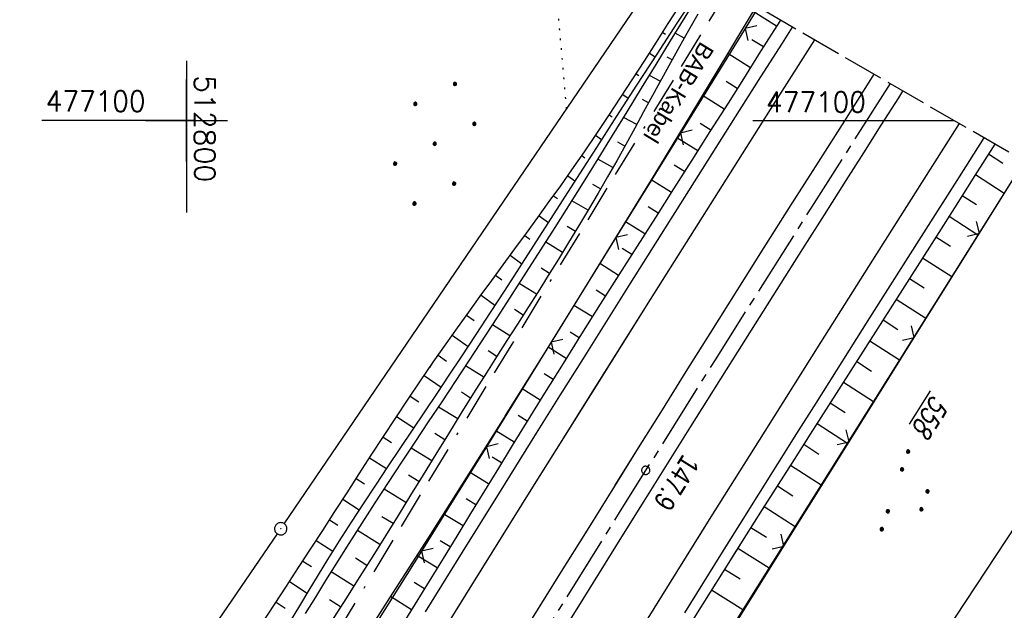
# Model space of a CAD drawing. Extents: x 512293 to 513004, y 476235 to 477180.
# Tile 23 of 25: x 512780 to 512900, y 477040 to 477112. Entities that reach past the tile are written whole.
import ezdxf
from ezdxf.enums import TextEntityAlignment as Align

# ---------------------------------------------------------------- set-up
doc = ezdxf.new("R2010")
doc.units = 0
doc.header["$LTSCALE"] = 10
doc.header["$MEASUREMENT"] = 0
for name, pattern in [('ACAD_ISO16W100', [73, 15, -6.5, 15, -6.5, 15, -7, 1, -7]), ('ACHSE', [5.5, 4, -0.5, 0.5, -0.5]), ('LT00', [0]), ('LT14', [0.6, 0.5, -0.1]), ('PUNKTX2_STR', [0.6, 0.1, -0.5])]:
    doc.linetypes.add(name, pattern=pattern)
doc.layers.get('0').update_dxf_attribs({"linetype": 'LT00'})
for name, color, linetype in [('-AX-020', 250, 'ACHSE'), ('-ST-20-1', 250, 'LT00'), ('BAB-KABEL', 220, 'ACAD_ISO16W100'), ('BAB-KABEL_TEXT', 221, 'Continuous'), ('DFK_AB_FLNR', 7, 'Continuous'), ('DFK_AB_L', 21, 'LT00'), ('DFK_AB_P', 7, 'LT00'), ('DFK_NUTZUNG', 250, 'LT00'), ('DFK_NUTZUNGSGRENZE', 70, 'PUNKTX2_STR'), ('V87_AFBR_BAB', 250, 'LT00'), ('V87_BOESCH', 250, 'LT00'), ('V87_BOSCHUNG', 250, 'LT00'), ('V87_LD_MARK', 250, 'LT00'), ('V87_RASTER', 250, 'LT00'), ('V87_ZAUN', 40, 'LT00'), ('V88_AFBR_BAB', 250, 'LT00'), ('V88_BOESCH', 250, 'LT00'), ('V88_BOSCHUNG', 250, 'LT00'), ('V88_LD_MARK', 250, 'LT00'), ('V88_RASTER', 250, 'LT00'), ('V88_ZAUN', 40, 'LT00')]:
    doc.layers.add(name, color=color, linetype=linetype)
doc.layers.add('-BLATT_88-RAND', color=7, linetype='LT14', plot=False)
doc.styles.add('Beschrift', font='ARIAL.TTF')
doc.styles.get("Standard").update_dxf_attribs({"font": 'romans.shx'})

# ---------------------------------------------------------------- blocks, each defined once
blk = doc.blocks.new('SYMB0003')
at = {"color": 0, "linetype": 'ByBlock'}
for p, q in [((-0.015712, 0), (0.010166, 0.012015)), ((0, -0.021257), (-0.015712, 0)), ((0.010166, 0.012015), (0, -0.021257))]:
    blk.add_line(p, q, dxfattribs=at)
for points in [[(-0.031395, 0.499013), (-0.093691, 0.491144), (-0.154509, 0.475528), (-0.21289, 0.452414), (-0.267913, 0.422164), (-0.318712, 0.385257), (-0.364484, 0.342274), (-0.404509, 0.293893), (-0.438154, 0.240877), (-0.464888, 0.184062), (-0.484292, 0.124345), (-0.496058, 0.062667), (-0.5, 0)], [(-0.5, 0), (-0.496058, -0.062667), (-0.484292, -0.124345), (-0.464888, -0.184062), (-0.438154, -0.240877), (-0.404509, -0.293893), (-0.364485, -0.342274), (-0.318712, -0.385257), (-0.267914, -0.422164), (-0.21289, -0.452414), (-0.154509, -0.475529), (-0.093691, -0.491144), (-0.031395, -0.499014), (0.031395, -0.499014)], [(0.5, 0), (0.496057, 0.062667), (0.484292, 0.124345), (0.464888, 0.184062), (0.438153, 0.240877), (0.404509, 0.293893), (0.364484, 0.342274), (0.318712, 0.385257), (0.267913, 0.422164), (0.21289, 0.452414), (0.154509, 0.475528), (0.093691, 0.491144), (0.031395, 0.499013), (-0.031395, 0.499013)], [(0.031395, -0.499014), (0.093691, -0.491144), (0.154509, -0.475529), (0.21289, -0.452414), (0.267914, -0.422164), (0.318712, -0.385257), (0.364485, -0.342274), (0.404509, -0.293893), (0.438154, -0.240877), (0.464889, -0.184062), (0.484292, -0.124345), (0.496058, -0.062667), (0.5, 0)]]:
    blk.add_lwpolyline(points, dxfattribs=at)
blk = doc.blocks.new('SYMB0002')
at = {"color": 0, "linetype": 'ByBlock'}
for points in [[(-0.031395, 0.499013), (-0.093691, 0.491144), (-0.154509, 0.475528), (-0.21289, 0.452414), (-0.267913, 0.422164), (-0.318712, 0.385257), (-0.364484, 0.342274), (-0.404509, 0.293893), (-0.438154, 0.240877), (-0.464888, 0.184062), (-0.484292, 0.124345), (-0.496058, 0.062667), (-0.5, 0)], [(-0.5, 0), (-0.496058, -0.062667), (-0.484292, -0.124345), (-0.464888, -0.184062), (-0.438154, -0.240877), (-0.404509, -0.293893), (-0.364485, -0.342274), (-0.318712, -0.385257), (-0.267914, -0.422164), (-0.21289, -0.452414), (-0.154509, -0.475529), (-0.093691, -0.491144), (-0.031395, -0.499014), (0.031395, -0.499014)], [(0.5, 0), (0.496057, 0.062667), (0.484292, 0.124345), (0.464888, 0.184062), (0.438153, 0.240877), (0.404509, 0.293893), (0.364484, 0.342274), (0.318712, 0.385257), (0.267913, 0.422164), (0.21289, 0.452414), (0.154509, 0.475528), (0.093691, 0.491144), (0.031395, 0.499013), (-0.031395, 0.499013)], [(0.031395, -0.499014), (0.093691, -0.491144), (0.154509, -0.475529), (0.21289, -0.452414), (0.267914, -0.422164), (0.318712, -0.385257), (0.364485, -0.342274), (0.404509, -0.293893), (0.438154, -0.240877), (0.464889, -0.184062), (0.484292, -0.124345), (0.496058, -0.062667), (0.5, 0)]]:
    blk.add_lwpolyline(points, dxfattribs=at)
blk = doc.blocks.new('SYMB0024')
at = {"color": 0, "linetype": 'ByBlock'}
for p, q in [((-0.5, 0.5), (0, 0)), ((0, 0), (0.5, 0.5))]:
    blk.add_line(p, q, dxfattribs=at)
blk = doc.blocks.new('Ackerland7')
at = {"layer": 'DFK_NUTZUNG', "color": 0, "linetype": 'ByBlock'}
for p, q in [((-4, 3.93), (-4, 3.67)), ((-3.95, 3.63), (-3.95, 3.97)), ((-3.9, 3.99), (-3.9, 3.61)), ((-3.85, 3.6), (-3.85, 4)), ((-3.8, 3.99), (-3.8, 3.61)), ((-3.75, 3.63), (-3.75, 3.97)), ((-3.7, 3.93), (-3.7, 3.67)), ((-3.65, 3.8), (-3.65, 3.8)), ((3.7, 3.93), (3.7, 3.67)), ((3.75, 3.63), (3.75, 3.97)), ((3.8, 3.99), (3.8, 3.61)), ((3.85, 3.6), (3.85, 4)), ((3.9, 3.99), (3.9, 3.61)), ((3.95, 3.63), (3.95, 3.97)), ((4, 3.93), (4, 3.67)), ((4.05, 3.8), (4.05, 3.8)), ((-7.85, 0.13), (-7.85, -0.13)), ((-7.8, -0.17), (-7.8, 0.17)), ((-7.75, 0.19), (-7.75, -0.19)), ((-7.7, -0.2), (-7.7, 0.2)), ((-7.65, 0.19), (-7.65, -0.19)), ((-7.6, -0.17), (-7.6, 0.17)), ((-7.55, 0.13), (-7.55, -0.13)), ((-7.5, 0), (-7.5, 0)), ((-0.15, 0.13), (-0.15, -0.13)), ((-0.1, -0.17), (-0.1, 0.17)), ((-0.05, 0.19), (-0.05, -0.19)), ((0, -0.2), (0, 0.2)), ((0.05, 0.19), (0.05, -0.19)), ((0.1, -0.17), (0.1, 0.17)), ((0.15, 0.13), (0.15, -0.13)), ((0.2, 0), (0.2, 0)), ((7.55, 0.13), (7.55, -0.13)), ((7.6, -0.17), (7.6, 0.17)), ((7.65, 0.19), (7.65, -0.19)), ((7.7, -0.2), (7.7, 0.2)), ((7.75, 0.19), (7.75, -0.19)), ((7.8, -0.17), (7.8, 0.17)), ((7.85, 0.13), (7.85, -0.13)), ((7.9, 0), (7.9, 0)), ((-3.85, -4), (-3.85, -3.6)), ((3.85, -4), (3.85, -3.6)), ((-4, -3.67), (-4, -3.93)), ((-3.95, -3.97), (-3.95, -3.63)), ((-3.9, -3.61), (-3.9, -3.99)), ((-3.8, -3.61), (-3.8, -3.99)), ((-3.75, -3.97), (-3.75, -3.63)), ((-3.7, -3.67), (-3.7, -3.93)), ((-3.65, -3.8), (-3.65, -3.8)), ((3.7, -3.67), (3.7, -3.93)), ((3.75, -3.97), (3.75, -3.63)), ((3.8, -3.61), (3.8, -3.99)), ((3.9, -3.61), (3.9, -3.99)), ((3.95, -3.97), (3.95, -3.63)), ((4, -3.67), (4, -3.93)), ((4.05, -3.8), (4.05, -3.8))]:
    blk.add_line(p, q, dxfattribs=at)
for points in [[(-3.65, 3.8), (-3.67, 3.89), (-3.73, 3.96), (-3.81, 3.99), (-3.89, 3.99), (-3.97, 3.96), (-4.03, 3.89), (-4.05, 3.8), (-4.03, 3.71), (-3.97, 3.64), (-3.89, 3.6), (-3.81, 3.6), (-3.73, 3.64), (-3.67, 3.71), (-3.65, 3.8)], [(4.05, 3.8), (4.03, 3.89), (3.97, 3.96), (3.89, 3.99), (3.81, 3.99), (3.73, 3.96), (3.67, 3.89), (3.65, 3.8), (3.67, 3.71), (3.73, 3.64), (3.81, 3.61), (3.89, 3.61), (3.97, 3.64), (4.03, 3.71), (4.05, 3.8)], [(-7.5, 0), (-7.52, 0.09), (-7.58, 0.16), (-7.66, 0.19), (-7.74, 0.19), (-7.82, 0.16), (-7.88, 0.09), (-7.9, 0)], [(0.2, 0), (0.18, 0.09), (0.12, 0.16), (0.04, 0.19), (-0.04, 0.19), (-0.12, 0.16), (-0.18, 0.09), (-0.2, 0)], [(-0.2, 0), (-0.18, -0.09), (-0.12, -0.16), (-0.04, -0.19), (0.04, -0.19), (0.12, -0.16), (0.18, -0.09), (0.2, 0)], [(7.9, 0), (7.88, 0.09), (7.82, 0.16), (7.74, 0.19), (7.66, 0.19), (7.58, 0.16), (7.52, 0.09), (7.5, 0)], [(7.5, 0), (7.52, -0.09), (7.58, -0.16), (7.66, -0.19), (7.74, -0.19), (7.82, -0.16), (7.88, -0.09), (7.9, 0)], [(-7.9, 0), (-7.88, -0.09), (-7.82, -0.16), (-7.74, -0.19), (-7.66, -0.19), (-7.58, -0.16), (-7.52, -0.09), (-7.5, 0)], [(-3.65, -3.8), (-3.67, -3.71), (-3.73, -3.64), (-3.81, -3.61), (-3.89, -3.61), (-3.97, -3.64), (-4.03, -3.71), (-4.05, -3.8), (-4.03, -3.89), (-3.97, -3.96), (-3.89, -3.99), (-3.81, -3.99), (-3.73, -3.96), (-3.67, -3.89), (-3.65, -3.8)], [(4.05, -3.8), (4.03, -3.71), (3.97, -3.64), (3.89, -3.61), (3.81, -3.61), (3.73, -3.64), (3.67, -3.71), (3.65, -3.8), (3.67, -3.89), (3.73, -3.96), (3.81, -3.99), (3.89, -3.99), (3.97, -3.96), (4.03, -3.89), (4.05, -3.8)]]:
    blk.add_lwpolyline(points, dxfattribs=at)
blk = doc.blocks.new('SYMB7111')
at = {"color": 0, "linetype": 'ByBlock'}
for p, q in [((-0.13, 0.202919), (-0.13, 0.177081)), ((-0.125, 0.172895), (-0.125, 0.207105)), ((-0.12, 0.209164), (-0.12, 0.170836)), ((-0.115, 0.170204), (-0.115, 0.209796)), ((-0.11, 0.209164), (-0.11, 0.170836)), ((-0.105, 0.172895), (-0.105, 0.207105)), ((-0.1, 0.202919), (-0.1, 0.177081)), ((-0.095, 0.189874), (-0.095, 0.190146)), ((0.1, 0.202919), (0.1, 0.177081)), ((0.105, 0.172895), (0.105, 0.207105)), ((0.11, 0.209164), (0.11, 0.170836)), ((0.115, 0.170204), (0.115, 0.209796)), ((0.12, 0.209164), (0.12, 0.170836)), ((0.125, 0.172895), (0.125, 0.207105)), ((0.13, 0.202919), (0.13, 0.177081)), ((0.135, 0.189874), (0.135, 0.190146)), ((-0.515, -0.177081), (-0.515, -0.202919)), ((-0.51, -0.207105), (-0.51, -0.172895)), ((-0.505, -0.170836), (-0.505, -0.209164)), ((-0.5, -0.209796), (-0.5, -0.170204)), ((-0.495, -0.170836), (-0.495, -0.209164)), ((-0.49, -0.207105), (-0.49, -0.172895)), ((-0.485, -0.177081), (-0.485, -0.202919)), ((-0.48, -0.190126), (-0.48, -0.189854)), ((-0.285, -0.177081), (-0.285, -0.202919)), ((-0.28, -0.207105), (-0.28, -0.172895)), ((-0.275, -0.170836), (-0.275, -0.209164)), ((-0.27, -0.209796), (-0.27, -0.170204)), ((-0.265, -0.170836), (-0.265, -0.209164)), ((-0.26, -0.207105), (-0.26, -0.172895)), ((-0.255, -0.177081), (-0.255, -0.202919)), ((-0.25, -0.190126), (-0.25, -0.189854)), ((0.255, -0.177081), (0.255, -0.202919)), ((0.26, -0.207105), (0.26, -0.172895)), ((0.265, -0.170836), (0.265, -0.209164)), ((0.27, -0.209796), (0.27, -0.170204)), ((0.275, -0.170836), (0.275, -0.209164)), ((0.28, -0.207105), (0.28, -0.172895)), ((0.285, -0.177081), (0.285, -0.202919)), ((0.29, -0.190126), (0.29, -0.189854)), ((0.485, -0.177081), (0.485, -0.202919)), ((0.49, -0.207105), (0.49, -0.172895)), ((0.495, -0.170836), (0.495, -0.209164)), ((0.5, -0.209796), (0.5, -0.170204)), ((0.505, -0.170836), (0.505, -0.209164)), ((0.51, -0.207105), (0.51, -0.172895)), ((0.515, -0.177081), (0.515, -0.202919)), ((0.52, -0.190126), (0.52, -0.189854))]:
    blk.add_line(p, q, dxfattribs=at)
for points in [[(-0.095, 0.19), (-0.096981, 0.198678), (-0.10253, 0.205637), (-0.11055, 0.209499), (-0.11945, 0.209499), (-0.12747, 0.205637), (-0.133019, 0.198678), (-0.135, 0.19), (-0.133019, 0.181322), (-0.12747, 0.174363), (-0.11945, 0.170501), (-0.11055, 0.170501), (-0.10253, 0.174363), (-0.096981, 0.181322), (-0.095, 0.19)], [(0.135, 0.19), (0.133019, 0.198678), (0.12747, 0.205637), (0.11945, 0.209499), (0.11055, 0.209499), (0.10253, 0.205637), (0.096981, 0.198678), (0.095, 0.19), (0.096981, 0.181322), (0.10253, 0.174363), (0.11055, 0.170501), (0.11945, 0.170501), (0.12747, 0.174363), (0.133019, 0.181322), (0.135, 0.19)], [(-0.48, -0.19), (-0.481981, -0.181322), (-0.48753, -0.174363), (-0.49555, -0.170501), (-0.50445, -0.170501), (-0.51247, -0.174363), (-0.518019, -0.181322), (-0.52, -0.19), (-0.518019, -0.198678), (-0.51247, -0.205637), (-0.50445, -0.209499), (-0.49555, -0.209499), (-0.48753, -0.205637), (-0.481981, -0.198678), (-0.48, -0.19)], [(-0.25, -0.19), (-0.251981, -0.181322), (-0.25753, -0.174363), (-0.26555, -0.170501), (-0.27445, -0.170501), (-0.28247, -0.174363), (-0.288019, -0.181322), (-0.29, -0.19), (-0.288019, -0.198678), (-0.28247, -0.205637), (-0.27445, -0.209499), (-0.26555, -0.209499), (-0.25753, -0.205637), (-0.251981, -0.198678), (-0.25, -0.19)], [(0.29, -0.19), (0.288019, -0.181322), (0.28247, -0.174363), (0.27445, -0.170501), (0.26555, -0.170501), (0.25753, -0.174363), (0.251981, -0.181322), (0.25, -0.19), (0.251981, -0.198678), (0.25753, -0.205637), (0.26555, -0.209499), (0.27445, -0.209499), (0.28247, -0.205637), (0.288019, -0.198678), (0.29, -0.19)], [(0.52, -0.19), (0.518019, -0.181322), (0.51247, -0.174363), (0.50445, -0.170501), (0.49555, -0.170501), (0.48753, -0.174363), (0.481981, -0.181322), (0.48, -0.19), (0.481981, -0.198678), (0.48753, -0.205637), (0.49555, -0.209499), (0.50445, -0.209499), (0.51247, -0.205637), (0.518019, -0.198678), (0.52, -0.19)]]:
    blk.add_lwpolyline(points, dxfattribs=at)

msp = doc.modelspace()

# ---------------------------------------------------------------- linework, layer by layer
at = {"layer": '-AX-020', "ltscale": 0.2, "flags": 128}
msp.add_lwpolyline([(512885.85, 477104.51), (512876.28, 477089.44), (512864.58, 477070.92), (512852.94, 477052.36), (512841.35, 477033.77), (512829.82, 477015.15), (512818.35, 476996.49), (512806.94, 476977.79), (512795.6, 476959.05), (512789.64, 476949.14), (512778.41, 476930.34), (512767.24, 476911.5), (512756.13, 476892.61), (512745.1, 476873.69), (512734.14, 476854.72), (512723.25, 476835.72), (512712.42, 476816.68), (512701.67, 476797.59), (512690.98, 476778.47), (512680.37, 476759.31), (512669.82, 476740.11), (512659.35, 476720.87), (512648.95, 476701.6), (512638.61, 476682.28), (512628.35, 476662.93), (512618.16, 476643.54), (512608.04, 476624.11), (512597.99, 476604.65), (512588.01, 476585.15), (512578.1, 476565.61), (512568.26, 476546.04), (512558.5, 476526.43), (512548.8, 476506.79), (512539.18, 476487.11), (512529.63, 476467.4), (512520.15, 476447.65), (512510.75, 476427.87), (512501.42, 476408.05), (512492.16, 476388.2), (512482.97, 476368.31), (512473.85, 476348.4), (512464.81, 476328.44), (512455.84, 476308.46), (512447.42, 476289.52)], dxfattribs=at)
at = {"layer": '-BLATT_88-RAND'}
msp.add_lwpolyline([(512755.75, 477179.71), (512292.82, 476378.88), (512541.3, 476235.25), (513004.22, 477036.08), (512755.75, 477179.71)], dxfattribs=at)
at = {"layer": 'BAB-KABEL', "ltscale": 0.03, "flags": 128}
msp.add_lwpolyline([(512866.07, 477115.94), (512858.34, 477103.22), (512837.39, 477068.95), (512811.45, 477026.06), (512784.2, 476983.9), (512756.65, 476941.56), (512731.12, 476898.63), (512706.39, 476854.96), (512681.95, 476811.1), (512658.87, 476770.39), (512633.74, 476723.05), (512609.82, 476678.97), (512586.03, 476634.72), (512574.46, 476609.04), (512565.77, 476584.24), (512545.21, 476542.92), (512523.45, 476497.74), (512501.77, 476452.47), (512480.25, 476407.17), (512458.85, 476361.79), (512438.56, 476315.94), (512431.02, 476299)], dxfattribs=at)
at = {"layer": 'DFK_AB_L'}
for p, q in [((512811.93, 477050.8), (512859.03, 477120.01)), ((512922.64, 477083.24), (512874.04, 477009.4)), ((512811.09, 477049.56), (512769.92, 476989.48))]:
    msp.add_line(p, q, dxfattribs=at)
at = {"layer": 'DFK_NUTZUNGSGRENZE', "ltscale": 0.2}
msp.add_line((512846.39, 477101.44), (512844.02, 477128.69), dxfattribs=at)
at = {"layer": 'V87_AFBR_BAB'}
for points in [[(512842.61, 477061.65), (512842.73, 477061.83), (512845.58, 477066.39), (512848.43, 477070.95), (512851.28, 477075.51), (512854.14, 477080.06), (512857.46, 477085.36), (512860.8, 477090.64), (512864.14, 477095.93), (512867.49, 477101.21), (512870.1, 477105.32), (512872.72, 477109.43), (512873.96, 477111.38)], [(512883.89, 477105.64), (512883.48, 477105), (512880.28, 477099.96), (512877.07, 477094.93), (512873.76, 477089.7), (512870.45, 477084.48), (512867.15, 477079.24), (512863.86, 477074.01), (512860.94, 477069.36), (512858.03, 477064.7), (512855.13, 477060.04), (512852.29, 477055.49)], [(512855.7, 477053.32), (512855.85, 477053.55), (512861.56, 477062.67), (512867.29, 477071.78), (512869.93, 477075.96), (512872.58, 477080.14), (512875.22, 477084.32), (512877.87, 477088.49), (512880.51, 477092.67), (512882.65, 477096.04), (512884.78, 477099.41), (512886.91, 477102.78), (512887.43, 477103.59)], [(512897.31, 477097.88), (512894.28, 477093.12), (512889.94, 477086.3), (512883.36, 477075.9), (512876.78, 477065.5), (512874.45, 477061.8), (512872.13, 477058.11), (512869.81, 477054.41), (512867.49, 477050.71), (512865.3, 477047.21)]]:
    msp.add_lwpolyline(points, dxfattribs=at)
at = {"layer": 'V87_BOESCH'}
for points in [[(512863.47, 477117.44), (512862.31, 477115.65), (512859.85, 477111.87), (512857.39, 477108.08), (512854.93, 477104.3), (512852.48, 477100.51), (512850.03, 477096.72), (512847.59, 477092.92), (512845.84, 477090.2), (512844.09, 477087.47), (512842.35, 477084.75), (512840.6, 477082.02), (512838.84, 477079.3), (512837.08, 477076.58), (512835.31, 477073.87), (512833.53, 477071.17), (512832.04, 477068.93), (512831.78, 477068.54)], [(512832.69, 477067.96), (512832.82, 477068.15), (512834.45, 477070.62), (512837.99, 477076.04), (512841.5, 477081.49), (512844.98, 477086.95), (512848.43, 477092.44), (512850.22, 477095.31), (512852, 477098.18), (512853.77, 477101.06), (512855.54, 477103.95), (512857.31, 477106.83), (512859.08, 477109.72), (512860.84, 477112.6), (512862.61, 477115.49), (512863.72, 477117.3)], [(512829.69, 477069.87), (512830.12, 477070.51), (512831.68, 477072.74), (512833.06, 477074.69), (512834.45, 477076.62), (512835.85, 477078.55), (512837.25, 477080.48), (512838.66, 477082.4), (512840.07, 477084.32), (512841.48, 477086.24), (512842.89, 477088.17), (512844.28, 477090.1), (512845.67, 477092.04), (512847.04, 477093.99), (512848.56, 477096.18), (512850.06, 477098.39), (512851.54, 477100.61), (512853.01, 477102.84), (512854.47, 477105.08), (512855.92, 477107.32), (512857.36, 477109.57), (512858.8, 477111.82), (512860.25, 477114.07)], [(512869.52, 477113.94), (512866.03, 477108.14), (512861.54, 477100.71), (512857.03, 477093.29), (512852.49, 477085.88), (512847.94, 477078.49), (512843.36, 477071.11), (512838.91, 477064)], [(512862.4, 477112.96), (512861.27, 477110.99), (512860.16, 477109.02), (512859.06, 477107.03), (512857.96, 477105.04), (512856.87, 477103.05), (512855.79, 477101.05), (512854.7, 477099.06), (512853.6, 477097.07), (512852.5, 477095.09), (512851.38, 477093.11), (512850.25, 477091.14), (512849.06, 477089.12), (512847.85, 477087.1), (512846.63, 477085.09), (512845.4, 477083.09), (512844.15, 477081.1), (512842.9, 477079.11), (512841.64, 477077.12), (512840.38, 477075.14), (512839.11, 477073.16), (512837.85, 477071.17), (512836.6, 477069.19), (512835.04, 477066.71), (512834.93, 477066.54)], [(512872.47, 477112.24), (512871.68, 477110.99), (512869.82, 477108.04), (512867.96, 477105.08), (512866.1, 477102.13), (512863.88, 477098.64), (512861.67, 477095.14), (512859.44, 477091.65), (512857.22, 477088.16), (512855, 477084.67), (512852.78, 477081.18), (512850.5, 477077.57), (512848.22, 477073.96), (512845.95, 477070.34), (512843.69, 477066.72), (512841.44, 477063.09), (512841.13, 477062.59)], [(512898.63, 477097.12), (512896.19, 477093.27), (512893.7, 477089.35), (512891.22, 477085.43), (512887.93, 477080.26), (512884.64, 477075.09), (512881.35, 477069.93), (512878.05, 477064.77), (512876.1, 477061.71), (512874.15, 477058.65), (512872.2, 477055.59), (512870.25, 477052.52), (512868.31, 477049.46), (512866.44, 477046.49)], [(512902.21, 477095.05), (512870.25, 477044.06)]]:
    msp.add_lwpolyline(points, dxfattribs=at)
at = {"layer": 'V87_BOSCHUNG'}
for p, q in [((512872.01, 477111.51), (512869.14, 477113.31)), ((512858.11, 477110.74), (512858.47, 477110.51)), ((512860.72, 477110.02), (512859.64, 477110.63)), ((512870.41, 477108.97), (512869, 477109.85)), ((512856.49, 477108.21), (512857.18, 477107.77)), ((512859.26, 477107.41), (512858.66, 477107.74)), ((512868.81, 477106.43), (512866.05, 477108.17)), ((512854.87, 477105.7), (512855.21, 477105.48)), ((512857.82, 477104.78), (512856.49, 477105.5)), ((512867.21, 477103.89), (512865.86, 477104.74)), ((512853.23, 477103.18), (512853.92, 477102.73)), ((512865.61, 477101.36), (512862.95, 477103.03)), ((512856.38, 477102.15), (512855.65, 477102.54)), ((512851.59, 477100.68), (512851.94, 477100.45)), ((512854.94, 477099.51), (512853.35, 477100.38)), ((512864, 477098.82), (512862.7, 477099.64)), ((512849.92, 477098.19), (512850.66, 477097.69)), ((512853.49, 477096.88), (512852.64, 477097.35)), ((512862.39, 477096.29), (512859.84, 477097.9)), ((512848.24, 477095.71), (512848.63, 477095.44)), ((512897.87, 477095.92), (512899.61, 477094.8)), ((512852.03, 477094.25), (512850.2, 477095.28)), ((512860.78, 477093.76), (512859.53, 477094.55)), ((512896.26, 477093.39), (512899.76, 477091.14)), ((512846.53, 477093.25), (512847.4, 477092.64)), ((512850.54, 477091.64), (512849.58, 477092.19)), ((512859.17, 477091.23), (512856.71, 477092.77)), ((512844.79, 477090.81), (512845.29, 477090.46)), ((512849.01, 477089.04), (512847.04, 477090.21)), ((512894.66, 477090.85), (512896.41, 477089.73)), ((512857.56, 477088.7), (512856.36, 477089.45)), ((512843.04, 477088.38), (512844.16, 477087.57)), ((512855.95, 477086.16), (512853.58, 477087.65)), ((512893.05, 477088.32), (512896.58, 477086.06)), ((512847.47, 477086.46), (512846.45, 477087.07)), ((512841.28, 477085.96), (512841.9, 477085.5)), ((512845.89, 477083.89), (512843.84, 477085.16)), ((512891.44, 477085.79), (512893.21, 477084.65)), ((512854.34, 477083.63), (512853.18, 477084.37)), ((512839.51, 477083.55), (512840.91, 477082.5)), ((512852.73, 477081.1), (512850.44, 477082.54)), ((512889.83, 477083.25), (512893.39, 477080.97)), ((512844.3, 477081.34), (512843.27, 477081.99)), ((512837.73, 477081.12), (512838.5, 477080.55)), ((512842.7, 477078.8), (512840.62, 477080.11)), ((512888.22, 477080.72), (512890.01, 477079.58)), ((512851.13, 477078.57), (512850, 477079.28)), ((512835.95, 477078.7), (512837.65, 477077.46)), ((512886.61, 477078.19), (512890.2, 477075.89)), ((512841.09, 477076.26), (512840.04, 477076.93)), ((512849.53, 477076.03), (512847.29, 477077.44)), ((512834.19, 477076.26), (512835.1, 477075.61)), ((512885, 477075.66), (512886.81, 477074.5)), ((512839.48, 477073.73), (512837.36, 477075.07)), ((512847.93, 477073.49), (512846.82, 477074.19)), ((512832.44, 477073.82), (512834.37, 477072.44)), ((512883.39, 477073.13), (512887.01, 477070.8)), ((512837.87, 477071.2), (512836.8, 477071.88)), ((512846.33, 477070.95), (512844.12, 477072.34)), ((512830.71, 477071.35), (512831.72, 477070.65)), ((512881.78, 477070.6), (512883.6, 477069.43)), ((512836.27, 477068.66), (512834.07, 477070.05)), ((512844.74, 477068.41), (512843.64, 477069.1)), ((512880.16, 477068.07), (512883.83, 477065.72)), ((512843.16, 477065.86), (512840.95, 477067.25)), ((512878.55, 477065.54), (512880.39, 477064.36)), ((512841.58, 477063.32), (512840.47, 477064.01)), ((512876.94, 477063.02), (512880.64, 477060.64)), ((512875.32, 477060.49), (512877.18, 477059.29)), ((512873.71, 477057.96), (512877.45, 477055.55)), ((512872.1, 477055.43), (512873.98, 477054.22)), ((512870.48, 477052.89), (512874.27, 477050.48)), ((512868.87, 477050.35), (512870.78, 477049.14)), ((512867.26, 477047.8), (512871.09, 477045.41))]:
    msp.add_line(p, q, dxfattribs=at)
at = {"layer": 'V87_LD_MARK'}
for points in [[(512845.22, 477059.99), (512849.33, 477066.55), (512856.62, 477078.15), (512863.93, 477089.75), (512871.26, 477101.33), (512876.66, 477109.82)], [(512894.3, 477099.62), (512891.04, 477094.49), (512884.2, 477083.71), (512877.38, 477072.92), (512870.58, 477062.11), (512863.8, 477051.3), (512862.4, 477049.06)]]:
    msp.add_lwpolyline(points, dxfattribs=at)
at = {"layer": 'V87_RASTER'}
for p, q in [((512800, 477107.27), (512800, 477088.77)), ((512800.85, 477100), (512782.35, 477100))]:
    msp.add_line(p, q, dxfattribs=at)
at = {"layer": 'V87_ZAUN'}
for p, q in [((512869.76, 477113.81), (512868.16, 477111.22)), ((512868.16, 477111.22), (512860.28, 477098.46)), ((512860.28, 477098.46), (512852.39, 477085.7)), ((512896.75, 477086.23), (512902.24, 477095.03)), ((512888.8, 477073.51), (512896.75, 477086.23)), ((512852.39, 477085.7), (512844.5, 477072.95)), ((512844.5, 477072.95), (512838.95, 477063.98)), ((512880.85, 477060.79), (512888.8, 477073.51)), ((512872.9, 477048.07), (512880.85, 477060.79)), ((512870.35, 477044), (512872.9, 477048.07))]:
    msp.add_line(p, q, dxfattribs=at)
at = {"layer": 'V88_AFBR_BAB'}
for points in [[(512829.17, 477040.05), (512833.68, 477047.32), (512838.2, 477054.58), (512842.73, 477061.83), (512845.58, 477066.39), (512848.43, 477070.95), (512851.28, 477075.51), (512854.14, 477080.06), (512857.46, 477085.36), (512860.8, 477090.64), (512864.14, 477095.93), (512867.49, 477101.21), (512870.1, 477105.32), (512872.72, 477109.43), (512873.96, 477111.38)], [(512883.89, 477105.64), (512883.48, 477105), (512880.28, 477099.96), (512877.07, 477094.93), (512873.76, 477089.7), (512870.45, 477084.48), (512867.15, 477079.24), (512863.86, 477074.01), (512860.94, 477069.36), (512858.03, 477064.7), (512855.13, 477060.04), (512852.22, 477055.39), (512848.88, 477050.02), (512845.54, 477044.65), (512842.2, 477039.28)], [(512844.96, 477036.05), (512847.68, 477040.43), (512850.4, 477044.8), (512853.12, 477049.18), (512855.85, 477053.55), (512861.56, 477062.67), (512867.29, 477071.78), (512869.93, 477075.96), (512872.58, 477080.14), (512875.22, 477084.32), (512877.87, 477088.49), (512880.51, 477092.67), (512882.65, 477096.04), (512884.78, 477099.41), (512886.91, 477102.78), (512887.43, 477103.59)], [(512897.31, 477097.88), (512894.28, 477093.12), (512889.94, 477086.3), (512883.36, 477075.9), (512876.78, 477065.5), (512874.45, 477061.8), (512872.13, 477058.11), (512869.81, 477054.41), (512867.49, 477050.71), (512865.17, 477047.01), (512862.97, 477043.46), (512860.76, 477039.92)]]:
    msp.add_lwpolyline(points, dxfattribs=at)
at = {"layer": 'V88_BOESCH'}
for points in [[(512862.31, 477115.65), (512859.85, 477111.87), (512857.39, 477108.08), (512854.93, 477104.3), (512852.48, 477100.51), (512850.03, 477096.72), (512847.59, 477092.92), (512845.84, 477090.2), (512844.09, 477087.47), (512842.35, 477084.75), (512840.6, 477082.02), (512838.84, 477079.3), (512837.08, 477076.58), (512835.31, 477073.87), (512833.53, 477071.17), (512832.04, 477068.93), (512830.54, 477066.69), (512829.04, 477064.45), (512827.54, 477062.21), (512826.04, 477059.97), (512824.55, 477057.73), (512823.06, 477055.49), (512821.58, 477053.23), (512820.11, 477050.97), (512818.66, 477048.7), (512817.22, 477046.42), (512816.07, 477044.55), (512814.93, 477042.68), (512813.8, 477040.8), (512812.67, 477038.92)], [(512809.29, 477038.7), (512810.76, 477040.94), (512812.22, 477043.19), (512813.69, 477045.44), (512815.15, 477047.69), (512816.64, 477049.98), (512818.12, 477052.28), (512819.6, 477054.57), (512821.08, 477056.87), (512822.56, 477059.16), (512824.05, 477061.44), (512825.55, 477063.72), (512827.06, 477065.99), (512828.58, 477068.25), (512830.12, 477070.51), (512831.68, 477072.74), (512833.06, 477074.69), (512834.45, 477076.62), (512835.85, 477078.55), (512837.25, 477080.48), (512838.66, 477082.4), (512840.07, 477084.32), (512841.48, 477086.24), (512842.89, 477088.17), (512844.28, 477090.1), (512845.67, 477092.04), (512847.04, 477093.99), (512848.56, 477096.18), (512850.06, 477098.39), (512851.54, 477100.61), (512853.01, 477102.84), (512854.47, 477105.08), (512855.92, 477107.32), (512857.36, 477109.57), (512858.8, 477111.82), (512860.25, 477114.07)], [(512869.52, 477113.94), (512866.03, 477108.14), (512861.54, 477100.71), (512857.03, 477093.29), (512852.49, 477085.88), (512847.94, 477078.49), (512843.36, 477071.11), (512838.76, 477063.75), (512834.13, 477056.4), (512829.48, 477049.07), (512824.8, 477041.75), (512822.22, 477037.74)], [(512814.55, 477039.83), (512815.78, 477041.85), (512817.02, 477043.86), (512818.27, 477045.87), (512819.85, 477048.38), (512821.44, 477050.87), (512823.05, 477053.35), (512824.67, 477055.83), (512826.29, 477058.3), (512827.92, 477060.76), (512829.55, 477063.23), (512831.19, 477065.69), (512832.82, 477068.15), (512834.45, 477070.62), (512837.99, 477076.04), (512841.5, 477081.49), (512844.98, 477086.95), (512848.43, 477092.44), (512850.22, 477095.31), (512852, 477098.18), (512853.77, 477101.06), (512855.54, 477103.95), (512857.31, 477106.83), (512859.08, 477109.72), (512860.84, 477112.6)], [(512862.4, 477112.96), (512861.27, 477110.99), (512860.16, 477109.02), (512859.06, 477107.03), (512857.96, 477105.04), (512856.87, 477103.05), (512855.79, 477101.05), (512854.7, 477099.06), (512853.6, 477097.07), (512852.5, 477095.09), (512851.38, 477093.11), (512850.25, 477091.14), (512849.06, 477089.12), (512847.85, 477087.1), (512846.63, 477085.09), (512845.4, 477083.09), (512844.15, 477081.1), (512842.9, 477079.11), (512841.64, 477077.12), (512840.38, 477075.14), (512839.11, 477073.16), (512837.85, 477071.17), (512836.6, 477069.19), (512835.04, 477066.71), (512833.5, 477064.23), (512831.96, 477061.75), (512830.42, 477059.27), (512828.89, 477056.78), (512827.36, 477054.29), (512825.82, 477051.81), (512824.28, 477049.33), (512822.73, 477046.85), (512821.18, 477044.38), (512819.44, 477041.63), (512817.69, 477038.9)], [(512872.47, 477112.24), (512871.68, 477110.99), (512869.82, 477108.04), (512867.96, 477105.08), (512866.1, 477102.13), (512863.88, 477098.64), (512861.67, 477095.14), (512859.44, 477091.65), (512857.22, 477088.16), (512855, 477084.67), (512852.78, 477081.18), (512850.5, 477077.57), (512848.22, 477073.96), (512845.95, 477070.34), (512843.69, 477066.72), (512841.44, 477063.09), (512839.75, 477060.34), (512838.06, 477057.58), (512836.37, 477054.82), (512834.68, 477052.06), (512833, 477049.3), (512831.31, 477046.54), (512829.61, 477043.78), (512827.91, 477041.03), (512825.99, 477037.94)], [(512898.63, 477097.12), (512896.19, 477093.27), (512893.71, 477089.35), (512891.22, 477085.43), (512887.93, 477080.26), (512884.64, 477075.09), (512881.35, 477069.93), (512878.05, 477064.77), (512876.1, 477061.71), (512874.15, 477058.65), (512872.2, 477055.59), (512870.25, 477052.52), (512868.31, 477049.46), (512866.37, 477046.39), (512863.02, 477041.04), (512859.69, 477035.69)], [(512902.21, 477095.05), (512859.72, 477027.28), (512844.02, 477000.86), (512831.42, 476981.36), (512819.24, 476961.46), (512813.9, 476951), (512808.11, 476940.6), (512801.4, 476926.91), (512787.9, 476904.08), (512773.83, 476880.94), (512759.77, 476857.27), (512746.18, 476833.37), (512733.07, 476811.25), (512719.73, 476786.67), (512705.86, 476762.15)]]:
    msp.add_lwpolyline(points, dxfattribs=at)
at = {"layer": 'V88_BOSCHUNG'}
for p, q in [((512872.01, 477111.51), (512869.14, 477113.31)), ((512858.11, 477110.74), (512858.47, 477110.51)), ((512860.72, 477110.02), (512859.64, 477110.63)), ((512870.41, 477108.97), (512869, 477109.85)), ((512856.49, 477108.21), (512857.18, 477107.77)), ((512859.26, 477107.41), (512858.66, 477107.74)), ((512868.81, 477106.43), (512866.05, 477108.17)), ((512854.87, 477105.7), (512855.21, 477105.48)), ((512857.82, 477104.78), (512856.49, 477105.5)), ((512867.21, 477103.89), (512865.86, 477104.74)), ((512853.23, 477103.18), (512853.92, 477102.73)), ((512865.61, 477101.36), (512862.95, 477103.03)), ((512856.38, 477102.15), (512855.65, 477102.54)), ((512851.59, 477100.68), (512851.94, 477100.45)), ((512854.94, 477099.51), (512853.35, 477100.38)), ((512864, 477098.82), (512862.7, 477099.64)), ((512849.92, 477098.19), (512850.66, 477097.69)), ((512853.49, 477096.88), (512852.64, 477097.35)), ((512862.39, 477096.29), (512859.84, 477097.9)), ((512848.24, 477095.71), (512848.63, 477095.44)), ((512897.87, 477095.92), (512899.61, 477094.8)), ((512852.03, 477094.25), (512850.2, 477095.28)), ((512860.78, 477093.76), (512859.53, 477094.55)), ((512896.26, 477093.39), (512899.76, 477091.14)), ((512846.53, 477093.25), (512847.4, 477092.64)), ((512850.54, 477091.64), (512849.58, 477092.19)), ((512859.17, 477091.23), (512856.71, 477092.77)), ((512844.79, 477090.81), (512845.29, 477090.46)), ((512849.01, 477089.04), (512847.04, 477090.21)), ((512894.66, 477090.85), (512896.41, 477089.73)), ((512857.56, 477088.7), (512856.36, 477089.45)), ((512843.04, 477088.38), (512844.16, 477087.57)), ((512855.95, 477086.16), (512853.58, 477087.65)), ((512893.05, 477088.32), (512896.58, 477086.06)), ((512847.47, 477086.46), (512846.45, 477087.07)), ((512841.28, 477085.96), (512841.9, 477085.5)), ((512845.89, 477083.89), (512843.84, 477085.16)), ((512891.44, 477085.79), (512893.21, 477084.65)), ((512854.34, 477083.63), (512853.18, 477084.37)), ((512839.51, 477083.55), (512840.91, 477082.5)), ((512852.73, 477081.1), (512850.44, 477082.54)), ((512889.83, 477083.25), (512893.39, 477080.97)), ((512844.3, 477081.34), (512843.27, 477081.99)), ((512837.73, 477081.12), (512838.5, 477080.55)), ((512842.7, 477078.8), (512840.62, 477080.11)), ((512888.22, 477080.72), (512890.01, 477079.58)), ((512851.13, 477078.57), (512850, 477079.28)), ((512835.95, 477078.7), (512837.65, 477077.46)), ((512886.61, 477078.19), (512890.2, 477075.89)), ((512841.09, 477076.26), (512840.04, 477076.93)), ((512849.53, 477076.03), (512847.29, 477077.44)), ((512834.19, 477076.26), (512835.1, 477075.61)), ((512885, 477075.66), (512886.81, 477074.5)), ((512839.48, 477073.73), (512837.36, 477075.07)), ((512847.93, 477073.49), (512846.82, 477074.19)), ((512832.44, 477073.82), (512834.37, 477072.44)), ((512883.39, 477073.13), (512887.01, 477070.8)), ((512837.87, 477071.2), (512836.8, 477071.88)), ((512846.33, 477070.95), (512844.12, 477072.34)), ((512830.71, 477071.35), (512831.72, 477070.65)), ((512881.78, 477070.6), (512883.6, 477069.43)), ((512836.27, 477068.66), (512834.07, 477070.05)), ((512829, 477068.87), (512831.07, 477067.47)), ((512844.74, 477068.41), (512843.64, 477069.1)), ((512880.16, 477068.07), (512883.83, 477065.72)), ((512843.16, 477065.86), (512840.95, 477067.25)), ((512827.32, 477066.38), (512828.36, 477065.68)), ((512834.68, 477066.13), (512833.55, 477066.84)), ((512833.1, 477063.59), (512830.76, 477065.04)), ((512878.55, 477065.54), (512880.39, 477064.36)), ((512825.65, 477063.87), (512827.73, 477062.5)), ((512841.58, 477063.32), (512840.47, 477064.01)), ((512840.01, 477060.77), (512837.75, 477062.15)), ((512876.94, 477063.01), (512880.64, 477060.64)), ((512824, 477061.36), (512825.03, 477060.69)), ((512831.52, 477061.04), (512830.31, 477061.79)), ((512829.94, 477058.49), (512827.43, 477060.03)), ((512875.32, 477060.49), (512877.18, 477059.29)), ((512822.36, 477058.84), (512824.4, 477057.52)), ((512838.45, 477058.22), (512837.3, 477058.91)), ((512873.71, 477057.96), (512877.45, 477055.55)), ((512820.73, 477056.32), (512821.74, 477055.67)), ((512828.37, 477055.94), (512827.08, 477056.73)), ((512836.88, 477055.66), (512834.55, 477057.07)), ((512826.79, 477053.38), (512824.13, 477055.01)), ((512872.1, 477055.43), (512873.98, 477054.22)), ((512819.1, 477053.8), (512821.1, 477052.51)), ((512835.32, 477053.1), (512834.13, 477053.82)), ((512870.48, 477052.89), (512874.27, 477050.48)), ((512817.47, 477051.28), (512818.48, 477050.63)), ((512825.21, 477050.83), (512823.86, 477051.66)), ((512833.75, 477050.54), (512831.34, 477052)), ((512868.87, 477050.35), (512870.78, 477049.14)), ((512823.62, 477048.27), (512820.88, 477049.99)), ((512815.85, 477048.76), (512817.87, 477047.45)), ((512832.19, 477047.98), (512830.96, 477048.72)), ((512867.26, 477047.8), (512871.09, 477045.41)), ((512822.03, 477045.72), (512820.65, 477046.59)), ((512830.61, 477045.41), (512828.12, 477046.94)), ((512814.21, 477046.25), (512815.25, 477045.57)), ((512865.66, 477045.26), (512867.58, 477044.07)), ((512820.43, 477043.19), (512817.68, 477044.92)), ((512812.58, 477043.73), (512814.73, 477042.34)), ((512829.04, 477042.85), (512827.78, 477043.64)), ((512827.45, 477040.3), (512824.9, 477041.9)), ((512864.07, 477042.72), (512867.91, 477040.33)), ((512810.94, 477041.22), (512812.06, 477040.49)), ((512818.81, 477040.65), (512817.46, 477041.51))]:
    msp.add_line(p, q, dxfattribs=at)
at = {"layer": 'V88_LD_MARK'}
for points in [[(512793.41, 476975.84), (512799.72, 476986.23), (512806.04, 476996.61), (512813.2, 477008.31), (512820.38, 477019.98), (512827.58, 477031.64), (512834.81, 477043.29), (512842.06, 477054.92), (512849.33, 477066.54), (512856.62, 477078.15), (512863.93, 477089.75), (512871.26, 477101.33), (512876.66, 477109.82)], [(512894.3, 477099.62), (512891.04, 477094.49), (512884.2, 477083.71), (512877.38, 477072.92), (512870.58, 477062.11), (512863.8, 477051.3), (512857.03, 477040.47), (512850.29, 477029.63), (512843.57, 477018.78), (512836.87, 477007.92), (512830.18, 476997.04), (512823.53, 476986.15), (512813.54, 476969.74)]]:
    msp.add_lwpolyline(points, dxfattribs=at)
at = {"layer": 'V88_RASTER'}
for p, q in [((512800, 477095), (512800, 477105)), ((512795, 477100), (512805, 477100)), ((512795, 477100), (512805, 477100)), ((512869.09, 477100), (512893.65, 477100))]:
    msp.add_line(p, q, dxfattribs=at)
at = {"layer": 'V88_ZAUN'}
for p, q in [((512869.76, 477113.81), (512868.16, 477111.22)), ((512868.16, 477111.22), (512860.28, 477098.46)), ((512860.28, 477098.46), (512852.39, 477085.7)), ((512896.75, 477086.23), (512902.24, 477095.03)), ((512888.8, 477073.51), (512896.75, 477086.23)), ((512852.39, 477085.7), (512844.5, 477072.95)), ((512844.5, 477072.95), (512836.61, 477060.19)), ((512880.85, 477060.79), (512888.8, 477073.51)), ((512872.9, 477048.07), (512880.85, 477060.79)), ((512864.95, 477035.35), (512872.9, 477048.07)), ((512828.67, 477047.46), (512820.7, 477034.76))]:
    msp.add_line(p, q, dxfattribs=at)
msp.add_lwpolyline([(512836.61, 477060.19), (512833.5, 477055.16), (512828.67, 477047.46)], dxfattribs=at)

# ---------------------------------------------------------------- block references
at = {"layer": '-ST-20-1', "rotation": 258.929999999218}
msp.add_blockref('SYMB0002', (512856.04, 477057.31), dxfattribs=at)
at = {"layer": 'DFK_AB_P', "xscale": 1.499999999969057, "yscale": 1.5, "zscale": 1.5, "rotation": 251.2881100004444}
msp.add_blockref('SYMB0003', (512811.51, 477050.18), dxfattribs=at)
at = {"layer": 'DFK_NUTZUNG', "rotation": 251.2883000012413}
msp.add_blockref('Ackerland7', (512830.3, 477097.16), dxfattribs=at)
at = {"layer": 'DFK_NUTZUNG', "xscale": 10.00000000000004, "yscale": 10, "zscale": 10, "rotation": 251.2882600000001}
msp.add_blockref('SYMB7111', (512888.25, 477054.26), dxfattribs=at)
at = {"layer": 'V87_ZAUN', "yscale": 2.100000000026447, "zscale": 2.1}
for p, xscale, rotation in [((512868.16, 477111.22), 2.100000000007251, 238.2737794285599), ((512860.28, 477098.46), 2.100000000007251, 238.2737794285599), ((512896.75, 477086.23), 2.100000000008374, 57.99752942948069), ((512852.39, 477085.7), 2.100000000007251, 238.2737794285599), ((512888.8, 477073.51), 2.100000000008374, 57.99752942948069), ((512844.5, 477072.95), 2.100000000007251, 238.2737794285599), ((512880.85, 477060.79), 2.100000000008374, 57.99752942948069), ((512872.9, 477048.07), 2.100000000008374, 57.99752942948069)]:
    msp.add_blockref('SYMB0024', p, dxfattribs=dict(at, xscale=xscale, rotation=rotation))
at = {"layer": 'V88_ZAUN', "yscale": 2.100000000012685, "zscale": 2.1}
for p, xscale, rotation in [((512868.16, 477111.22), 2.100000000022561, 238.2733990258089), ((512860.28, 477098.46), 2.100000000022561, 238.2733990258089), ((512896.75, 477086.23), 2.100000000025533, 57.99693902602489), ((512852.39, 477085.7), 2.100000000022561, 238.2733990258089), ((512888.8, 477073.51), 2.100000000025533, 57.99693902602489), ((512844.5, 477072.95), 2.100000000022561, 238.2733990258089), ((512880.85, 477060.79), 2.100000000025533, 57.99693902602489), ((512836.61, 477060.19), 2.100000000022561, 238.2733990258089), ((512872.9, 477048.07), 2.100000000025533, 57.99693902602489), ((512828.67, 477047.46), 2.099999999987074, 237.8849690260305)]:
    msp.add_blockref('SYMB0024', p, dxfattribs=dict(at, xscale=xscale, rotation=rotation))

# ---------------------------------------------------------------- texts
at = {"layer": '-ST-20-1', "style": 'Beschrift', "width": 0.8}
msp.add_text('  147.9', height=2.5, rotation=-122.0714, dxfattribs=at).set_placement((512861.42, 477060.71))
at = {"layer": 'BAB-KABEL_TEXT', "style": 'Beschrift'}
msp.add_text('BAB-Kabel', height=2, rotation=238.7161, dxfattribs=at).set_placement((512859.21, 477103.91), align=Align.CENTER)
at = {"layer": 'DFK_AB_FLNR', "oblique": 13.754, "width": 0.75}
msp.add_text('%%U558', height=2.5, rotation=237.5289, dxfattribs=at).set_placement((512891.11, 477066.64))
at = {"layer": 'V87_RASTER'}
for s, rotation, width, p in [(' 512800', 269.9988, 1.017, (512801, 477107.27)), (' 477100', 359.9987, 0.948, (512781.21, 477101.1))]:
    msp.add_text(s, height=2.5, rotation=rotation, dxfattribs=dict(at, width=width)).set_placement(p)
at = {"layer": 'V88_RASTER', "width": 0.948}
msp.add_text(' 477100', height=2.5, rotation=359.9978, dxfattribs=at).set_placement((512869.09, 477101))

doc.saveas('drawing.dxf')
